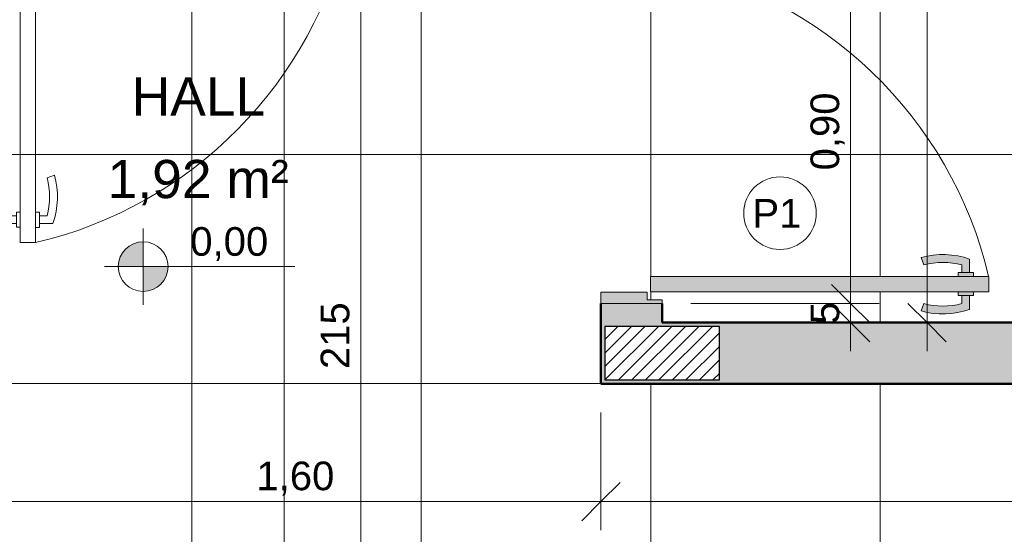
# Model space of a CAD drawing. Header units: metres. Extents: x -10.5 to 2.8, y -19.6 to -9.5.
# Tile 20 of 39: x -4.9 to -2.3, y -15.9 to -14.5. Entities that reach past the tile are written whole.
import ezdxf

# ---------------------------------------------------------------- set-up
doc = ezdxf.new("R2010")
doc.units = ezdxf.units.M
for name, color, linetype, lineweight in [('A-ANNO-DIMS', 7, 'Continuous', 9), ('A-ANNO-DIMS-50', 7, 'Continuous', 9), ('A-AREA-IDEN', 7, 'Continuous', 9), ('A-DETL-GENF', 7, 'Continuous', 5), ('A-DOOR', 7, 'Continuous', 5), ('A-FLOR-PATT', 7, 'Continuous', 5), ('A-WALL-PATT', 7, 'Continuous', 5), ('G-ANNO-DIMS', 7, 'Continuous', 9), ('G-ANNO-TEXT', 7, 'Continuous', 9), ('I-WALL', 7, 'Continuous', 5)]:
    doc.layers.add(name, color=color, linetype=linetype, lineweight=lineweight)
doc.layers.add('A-DETL', color=7, linetype='Continuous', lineweight=5, true_color=0x00a600)
doc.styles.add('Arial', font='arial.ttf', dxfattribs={"height": 0.1})
doc.styles.add('Arial_1', font='arial.ttf', dxfattribs={"height": 0.075})
doc.dimstyles.new('Com_linha__ref__contínua__-_Cor_Vermelha_Arial_1_5mm', dxfattribs={"dimscale": 0.3048, "dimtxt": 0.076519, "dimasz": 0.328084, "dimexe": 0.246063, "dimexo": 0.246063, "dimgap": 0.024606, "dimtad": 1, "dimrnd": 0.01, "dimzin": 0, "dimdsep": 46, "dimtxsty": 'Arial_1', "dimblk1": 'OBLIQUE', "dimblk2": 'OBLIQUE', "dimsah": 1, "dimcen": 0.09, "dimdle": 0.246063, "dimazin": 0, "dimtfac": 1, "dimtdec": 4, "dimtix": 1, "dimtmove": 0, "dimatfit": 3, "dimfxl": 1, "dimtvp": 1, "dimtolj": 1, "dimtzin": 0, "dimarcsym": 2})
doc.dimstyles.new('Com_linha__ref__contínua__-_Cor_Vermelha_Arial_1_5mm_2', dxfattribs={"dimscale": 0.3048, "dimtxt": 0.076519, "dimasz": 0.328084, "dimexe": 0.246063, "dimexo": 0.246063, "dimgap": 0.024606, "dimtad": 1, "dimdec": 1, "dimlfac": 100, "dimrnd": 0.1, "dimdsep": 46, "dimtxsty": 'Arial_1', "dimblk1": 'OBLIQUE', "dimblk2": 'OBLIQUE', "dimsah": 1, "dimcen": 0.09, "dimdle": 0.246063, "dimazin": 0, "dimtfac": 1, "dimtdec": 4, "dimtix": 1, "dimtmove": 0, "dimatfit": 3, "dimfxl": 1, "dimtvp": 1, "dimtolj": 1, "dimtzin": 0, "dimarcsym": 2})

# ---------------------------------------------------------------- blocks, each defined once
blk = doc.blocks.new('PORTA DE GIRO L_VEL TERREO2')
at = {"layer": 'A-DOOR', "lineweight": 15}
for p, q in [((0.3789, 0.0497), (0.3789, 0.9104)), ((0.3789, 0.9104), (0.4189, 0.9104)), ((0.4189, 0.9104), (0.3989, 0.9104)), ((0.4189, 0.8704), (0.4189, 0.9104)), ((0.4189, 0.9104), (0.4189, 0.0497)), ((0.3689, 0.8605), (0.3336, 0.8605)), ((0.3689, 0.8705), (0.3689, 0.8305)), ((0.3789, 0.8705), (0.3689, 0.8705)), ((0.4189, 0.8704), (0.4289, 0.8704)), ((0.4289, 0.8704), (0.4289, 0.8304)), ((0.4289, 0.8604), (0.4653, 0.8604)), ((0.3689, 0.8405), (0.3489, 0.8405)), ((0.3689, 0.8305), (0.3789, 0.8305)), ((0.4289, 0.8304), (0.4189, 0.8304)), ((0.4289, 0.8404), (0.45, 0.8404)), ((0.3489, 0.7405), (0.3294, 0.7337)), ((0.45, 0.7405), (0.4695, 0.7337)), ((-0.44, 0.035), (-0.44, 0.08)), ((0.44, 0.08), (0.45, 0.08)), ((0.44, 0.0407), (0.44, 0.08)), ((0.45, 0.08), (0.45, -0.08)), ((-0.42, 0.035), (-0.44, 0.035)), ((-0.42, -0.08), (-0.42, 0.035)), ((0.4189, 0.0497), (0.3789, 0.0497)), ((0.42, 0.0407), (0.44, 0.0407)), ((0.42, -0.08), (0.42, 0.0407)), ((0.45, -0.08), (0.42, -0.08))]:
    blk.add_line(p, q, dxfattribs=at)
at = {"layer": 'A-DOOR'}
for p, q in [((-0.45, -0.08), (-0.45, 0.08)), ((0.45, 0.08), (-0.45, 0.08)), ((0.45, 0.08), (0.45, -0.08)), ((0.45, -0.08), (-0.45, -0.08))]:
    blk.add_line(p, q, dxfattribs=at)
blk.add_arc((0.629, -0.1553), 1.0946, 103.2086, 167.5871, dxfattribs=at)
at = {"layer": 'A-DOOR', "lineweight": 15}
for centre, radius, start, end in [((0.5319, 0.7905), 0.2103, 160.5614, 195.6714), ((0.267, 0.7904), 0.2103, 344.3547, 19.4179), ((0.5319, 0.7905), 0.1898, 164.7222, 195.2778), ((0.267, 0.7904), 0.1897, 344.7458, 15.2542)]:
    blk.add_arc(centre, radius, start, end, dxfattribs=at)
blk = doc.blocks.new('Elevações de ponto - Cota de elevação - planta-402364-NIVEL TERREO')
at = {"layer": 'G-ANNO-DIMS'}
h = blk.add_hatch(color=256, dxfattribs=at)
edge = h.paths.add_edge_path()
edge.add_line((-0.002, 0.0013), (-0.002, 0))
edge.add_line((-0.002, 0), (-0.0033, 0))
edge.add_arc((-0.002, 0), 0.0013, 90, 180, ccw=False)
h = blk.add_hatch(color=256, dxfattribs=at)
edge = h.paths.add_edge_path()
edge.add_arc((-0.002, 0), 0.0013, -90, 0, ccw=False)
edge.add_line((-0.002, -0.0013), (-0.002, 0))
edge.add_line((-0.002, 0), (-0.0007, 0))
for p, q in [((-0.002, -0.002), (-0.002, 0.002)), ((-0.002, 0.0013), (-0.002, 0)), ((-0.00403, 0), (0.005929, 0)), ((-0.002, 0), (-0.0033, 0)), ((-0.002, -0.0013), (-0.002, 0)), ((-0.002, 0), (-0.0007, 0))]:
    blk.add_line(p, q, dxfattribs=at)
blk.add_circle((-0.002, 0), 0.0013, dxfattribs=at)
for start, end in [(360, 90), (180, 270)]:
    blk.add_arc((-0.002, 0), 0.0013, start, end, dxfattribs=at)
blk = doc.blocks.new('DIMBLOCK43-NIVEL TERREO')
at = {"layer": 'A-ANNO-DIMS-50', "color": 242, "true_color": 0xbd2b2e, "transparency": 16777216}
for p, q in [((-2.7307, -14.365), (-2.7807, -14.315)), ((-2.7307, -14.365), (-3.1487, -14.365)), ((-2.7307, -15.265), (-2.7307, -14.365)), ((-2.7307, -14.365), (-2.6807, -14.415)), ((-2.7307, -14.365), (-2.6557, -14.365)), ((-2.7307, -15.265), (-2.7807, -15.215)), ((-2.7307, -15.265), (-3.1487, -15.265)), ((-2.7307, -15.265), (-2.6807, -15.315)), ((-2.7307, -15.265), (-2.6557, -15.265))]:
    blk.add_line(p, q, dxfattribs=at)
at = {"layer": 'A-ANNO-DIMS-50', "color": 0, "transparency": 16777216, "insert": (-2.8356, -14.9163), "char_height": 0.075, "width": 0.242979, "attachment_point": 1, "rotation": 90, "line_spacing_factor": 0.941778, "style": 'Arial_1'}
blk.add_mtext('0,90', dxfattribs=at)
blk = doc.blocks.new('_Oblique')
at = {"color": 0, "linetype": 'ByBlock', "lineweight": -2}
blk.add_line((-0.5, -0.5), (0.5, 0.5), dxfattribs=at)
blk = doc.blocks.new('DIMBLOCK53-NIVEL TERREO')
at = {"layer": 'A-ANNO-DIMS-50', "color": 242, "true_color": 0xbd2b2e, "transparency": 16777216}
for p, q in [((-2.7307, -15.19), (-2.7307, -15.39)), ((-2.7307, -15.265), (-2.7807, -15.215)), ((-2.7307, -15.265), (-3.1487, -15.265)), ((-2.7307, -15.315), (-2.7807, -15.265)), ((-2.7307, -15.265), (-2.6807, -15.315)), ((-2.7307, -15.265), (-2.6557, -15.265)), ((-2.7307, -15.315), (-2.735, -15.315)), ((-2.7307, -15.315), (-2.6807, -15.365)), ((-2.7307, -15.315), (-2.6557, -15.315))]:
    blk.add_line(p, q, dxfattribs=at)
at = {"layer": 'A-ANNO-DIMS-50', "color": 0, "transparency": 16777216, "insert": (-2.8356, -15.3189), "char_height": 0.075, "width": 0.069221, "attachment_point": 1, "rotation": 90, "line_spacing_factor": 0.941778, "style": 'Arial_1'}
blk.add_mtext('5', dxfattribs=at)
blk = doc.blocks.new('DIMBLOCK55-NIVEL TERREO')
at = {"layer": 'A-ANNO-DIMS-50', "color": 242, "true_color": 0xbd2b2e, "transparency": 16777216}
for p, q in [((-2.5307, -11.32), (-2.5307, -15.39)), ((-2.5307, -11.395), (-2.5807, -11.345)), ((-2.5307, -11.395), (-2.535, -11.395)), ((-2.5307, -11.395), (-2.4807, -11.445)), ((-2.5307, -11.395), (-2.4557, -11.395)), ((-2.5307, -15.315), (-2.5807, -15.265)), ((-2.5307, -15.315), (-2.535, -15.315)), ((-2.5307, -15.315), (-2.4807, -15.365)), ((-2.5307, -15.315), (-2.4557, -15.315))]:
    blk.add_line(p, q, dxfattribs=at)
at = {"layer": 'A-ANNO-DIMS-50', "color": 0, "transparency": 16777216, "insert": (-2.6356, -13.4563), "char_height": 0.075, "width": 0.242979, "attachment_point": 1, "rotation": 90, "line_spacing_factor": 0.941778, "style": 'Arial_1'}
blk.add_mtext('3,92', dxfattribs=at)
blk = doc.blocks.new('DIMBLOCK60-NIVEL TERREO')
at = {"layer": 'A-ANNO-DIMS-50', "color": 242, "true_color": 0xbd2b2e, "transparency": 16777216}
for p, q in [((-4.9836, -15.7837), (-4.9836, -15.55)), ((-3.3837, -15.7837), (-3.3837, -15.55)), ((-4.9836, -15.7837), (-4.9336, -15.7337)), ((-3.3837, -15.7837), (-3.3337, -15.7337)), ((-4.9836, -15.7837), (-5.0336, -15.8337)), ((-4.9836, -15.7837), (-3.3837, -15.7837)), ((-4.9836, -15.7837), (-4.9836, -15.8587)), ((-3.3837, -15.7837), (-3.4337, -15.8337)), ((-3.3837, -15.7837), (-3.3837, -15.8587))]:
    blk.add_line(p, q, dxfattribs=at)
at = {"layer": 'A-ANNO-DIMS-50', "color": 0, "transparency": 16777216, "insert": (-4.2849, -15.6788), "char_height": 0.075, "width": 0.242979, "attachment_point": 1, "line_spacing_factor": 0.941778, "style": 'Arial_1'}
blk.add_mtext('1,60', dxfattribs=at)
blk = doc.blocks.new('DIMBLOCK61-NIVEL TERREO')
at = {"layer": 'A-ANNO-DIMS-50', "color": 242, "true_color": 0xbd2b2e, "transparency": 16777216}
for p, q in [((-3.3837, -15.7837), (-3.3837, -15.55)), ((-0.6036, -15.7837), (-0.6036, -15.7087)), ((-3.3837, -15.7837), (-3.3337, -15.7337)), ((-0.6036, -15.7837), (-0.5536, -15.7337)), ((-3.3837, -15.7837), (-3.4337, -15.8337)), ((-3.3837, -15.7837), (-0.5286, -15.7837)), ((-3.3837, -15.7837), (-3.3837, -15.8587)), ((-0.6036, -15.7837), (-0.6536, -15.8337)), ((-0.6036, -15.7837), (-0.6036, -15.788))]:
    blk.add_line(p, q, dxfattribs=at)
at = {"layer": 'A-ANNO-DIMS-50', "color": 0, "transparency": 16777216, "insert": (-2.0949, -15.6788), "char_height": 0.075, "width": 0.242979, "attachment_point": 1, "line_spacing_factor": 0.941778, "style": 'Arial_1'}
blk.add_mtext('2,78', dxfattribs=at)
blk = doc.blocks.new('DIMBLOCK63-NIVEL TERREO')
at = {"layer": 'A-ANNO-DIMS-50', "color": 242, "true_color": 0xbd2b2e, "transparency": 16777216}
for p, q in [((-4.0121, -16.5), (-4.0121, -14.2)), ((-4.0121, -14.275), (-4.0621, -14.225)), ((-4.0121, -14.275), (-4.0871, -14.275)), ((-4.0121, -14.275), (-3.9621, -14.325)), ((-4.0121, -14.275), (-4.0078, -14.275)), ((-4.0121, -16.425), (-4.0621, -16.375)), ((-4.0121, -16.425), (-4.0871, -16.425)), ((-4.0121, -16.425), (-3.9621, -16.475)), ((-4.0121, -16.425), (-3.2887, -16.425))]:
    blk.add_line(p, q, dxfattribs=at)
at = {"layer": 'A-ANNO-DIMS-50', "color": 0, "transparency": 16777216, "insert": (-4.1169, -15.4366), "char_height": 0.075, "width": 0.207662, "attachment_point": 1, "rotation": 90, "line_spacing_factor": 0.941778, "style": 'Arial_1'}
blk.add_mtext('215', dxfattribs=at)
blk = doc.blocks.new('DIMBLOCK65-NIVEL TERREO')
at = {"layer": 'A-ANNO-DIMS-50', "color": 242, "true_color": 0xbd2b2e, "transparency": 16777216}
for p, q in [((-4.2121, -14.2), (-4.2121, -18.15)), ((-4.2121, -14.275), (-4.2621, -14.225)), ((-4.2121, -14.275), (-4.2163, -14.275)), ((-4.2121, -14.275), (-4.1621, -14.325)), ((-4.2121, -14.275), (-4.1371, -14.275)), ((-4.2121, -18.075), (-4.2621, -18.025)), ((-4.2121, -18.075), (-4.2163, -18.075)), ((-4.2121, -18.075), (-4.1621, -18.125)), ((-4.2121, -18.075), (-4.1371, -18.075))]:
    blk.add_line(p, q, dxfattribs=at)
at = {"layer": 'A-ANNO-DIMS-50', "color": 0, "transparency": 16777216, "insert": (-4.3169, -16.2616), "char_height": 0.075, "width": 0.207662, "attachment_point": 1, "rotation": 90, "line_spacing_factor": 0.941778, "style": 'Arial_1'}
blk.add_mtext('380', dxfattribs=at)

msp = doc.modelspace()

# ---------------------------------------------------------------- hatches: boundary and pattern name
at = {"layer": 'A-DETL-GENF', "true_color": 0x464646}
h = msp.add_hatch(dxfattribs=at)
h.set_pattern_fill('FP_11', color=49, style=0, pattern_type=2)
h.set_pattern_definition([(45, (0, 0), (-0.01767767, 0.01767767), [])])
h.paths.add_polyline_path([(-6.1486, -18.225), (-6.0237, -18.225), (-6.0237, -18.085), (-6.3237, -18.085), (-6.3237, -18.225)])
h.paths.add_polyline_path([(-8.3236, -18.225), (-8.0236, -18.225), (-8.0236, -18.085), (-8.3236, -18.085)])
h.paths.add_polyline_path([(-3.2137, -18.225), (-3.0637, -18.225), (-3.0637, -18.085), (-3.3637, -18.085), (-3.3637, -18.225)])
h.paths.add_polyline_path([(0.1964, -18.225), (0.4964, -18.225), (0.4964, -18.085), (0.1964, -18.085)])
h.paths.add_polyline_path([(0.3564, -15.625), (0.4964, -15.625), (0.4964, -15.325), (0.3564, -15.325), (0.3564, -15.5554)])
h.paths.add_polyline_path([(-3.3737, -15.465), (-3.0737, -15.465), (-3.0737, -15.325), (-3.3737, -15.325)])
h.paths.add_polyline_path([(-0.6736, -15.465), (-0.6736, -15.325), (-0.9736, -15.325), (-0.9736, -15.465), (-0.7386, -15.465)])
h.paths.add_polyline_path([(-5.1436, -15.465), (-4.9937, -15.4649), (-4.9937, -15.325), (-5.2937, -15.325), (-5.2937, -15.465)])
h.paths.add_polyline_path([(-6.1737, -15.465), (-6.0237, -15.4649), (-6.0237, -15.325), (-6.3237, -15.325), (-6.3237, -15.465), (-6.2593, -15.465)])
h.paths.add_polyline_path([(-8.0236, -15.465), (-8.0236, -15.325), (-8.3236, -15.325), (-8.3236, -15.465), (-8.1736, -15.465)])
h.paths.add_polyline_path([(0.4664, -14.515), (0.4964, -14.515), (0.4964, -14.215), (0.3564, -14.215), (0.3564, -14.515), (0.3864, -14.515)])
h.paths.add_polyline_path([(-3.3737, -14.2649), (-3.2337, -14.2649), (-3.2337, -13.9649), (-3.3737, -13.9649), (-3.3737, -14.148)])
h.paths.add_polyline_path([(-5.0636, -14.2649), (-4.9937, -14.2649), (-4.9937, -13.9649), (-5.1337, -13.9649), (-5.1337, -14.2649), (-5.1136, -14.2649)])
h.paths.add_polyline_path([(-0.8136, -11.545), (-0.6736, -11.545), (-0.6736, -11.245), (-0.8136, -11.245), (-0.8136, -11.385)])
h.paths.add_polyline_path([(-3.3737, -11.545), (-3.2337, -11.545), (-3.2337, -11.245), (-3.3737, -11.245), (-3.3737, -11.5402)])
h.paths.add_polyline_path([(-7.5156, -11.385), (-7.3937, -11.385), (-7.3937, -11.245), (-7.6937, -11.245), (-7.6936, -11.385), (-7.5437, -11.385)])
h.paths.add_polyline_path([(-4.9886, -11.3849), (-4.8337, -11.3849), (-4.8337, -11.2449), (-5.1337, -11.245), (-5.1337, -11.3849), (-5.0636, -11.3849)])
at = {"layer": 'A-DETL-GENF', "true_color": 0xffffff}
h = msp.add_hatch(color=7, dxfattribs=at)
h.paths.add_polyline_path([(-3.3837, -15.265), (-3.2237, -15.265), (-3.2237, -15.255), (-3.2629, -15.255), (-3.2629, -15.235), (-3.3837, -15.235)])
h.paths.add_polyline_path([(-3.254, -15.2339), (-2.3696, -15.2339), (-2.3696, -15.1939), (-3.254, -15.1939)])
h.paths.add_polyline_path([(-3.374, -14.395), (-3.2537, -14.395), (-3.2537, -14.375), (-3.2237, -14.375), (-3.2237, -14.365), (-3.3837, -14.365), (-3.3837, -14.395)])
for points in [[(-2.4194, -15.1839), (-2.4194, -15.1486), (-2.4611, -15.1386), (-2.504, -15.1372), (-2.5462, -15.1445), (-2.5394, -15.1639), (-2.504, -15.158), (-2.4726, -15.158), (-2.4394, -15.1639), (-2.4394, -15.1839)], [(-2.5041, -15.2918), (-2.4612, -15.2904), (-2.4196, -15.2803), (-2.4196, -15.2439), (-2.4396, -15.2439), (-2.4396, -15.265), (-2.4727, -15.271), (-2.5064, -15.271), (-2.5396, -15.265), (-2.5464, -15.2845)]]:
    msp.add_hatch(color=7, dxfattribs=at).paths.add_polyline_path(points)
h = msp.add_hatch(color=7, dxfattribs=at)
h.paths.add_polyline_path([(-2.4396, -15.2439), (-2.4096, -15.2439), (-2.4096, -15.2339), (-2.4496, -15.2339), (-2.4496, -15.2439)])
h.paths.add_polyline_path([(-2.4394, -15.1939), (-2.4094, -15.1939), (-2.4094, -15.1839), (-2.4494, -15.1839), (-2.4494, -15.1939)])
at = {"layer": 'A-FLOR-PATT', "true_color": 0x787878}
h = msp.add_hatch(dxfattribs=at)
h.set_pattern_fill('FP_7', color=8, style=0, pattern_type=2)
h.set_pattern_definition([(0, (-2.654, -16.075), (0, 0.6), []), (90, (-2.654, -16.075), (-0.6, 4e-17), [])])
h.paths.add_polyline_path([(-3.9382, -18.075), (-3.2137, -18.075), (-3.2137, -17.275), (-3.2337, -17.275), (-3.2337, -16.405), (-2.8637, -16.405), (-2.8637, -18.075), (0.3464, -18.075), (0.3464, -15.475), (-3.3837, -15.475), (-3.3834, -15.235), (-3.2629, -15.235), (-3.2629, -15.255), (-3.2237, -15.255), (-3.2237, -15.315), (-0.8236, -15.315), (-0.8256, -15.313), (-0.8256, -11.397), (-3.2217, -11.397), (-3.2217, -14.365), (-3.2237, -14.365), (-3.2237, -14.375), (-3.2537, -14.375), (-3.2537, -14.395), (-3.3837, -14.395), (-3.3837, -14.275), (-4.9836, -14.275), (-4.9836, -14.395), (-5.1136, -14.395), (-5.1136, -14.375), (-5.1436, -14.375), (-5.1436, -11.395), (-7.5437, -11.395), (-7.5437, -15.315), (-5.1436, -15.315), (-5.1436, -15.255), (-5.1043, -15.255), (-5.1043, -15.235), (-4.9836, -15.235), (-4.9836, -15.475), (-6.0136, -15.475), (-6.0136, -18.075), (-5.2136, -18.075), (-5.2136, -17.575), (-4.0136, -17.575), (-4.0136, -18.075), (-3.9582, -18.075)])
h.paths.add_polyline_path([(-4.6136, -17.7955), (-4.6084, -17.7948), (-4.6036, -17.7928), (-4.5985, -17.7885), (-4.5963, -17.7855), (-4.5943, -17.7807), (-4.5936, -17.7755), (-4.5943, -17.7703), (-4.5963, -17.7655), (-4.5994, -17.7614), (-4.6036, -17.7582), (-4.6084, -17.7562), (-4.6136, -17.7555), (-4.6188, -17.7562), (-4.6236, -17.7582), (-4.6277, -17.7614), (-4.6309, -17.7655), (-4.6329, -17.7703), (-4.6336, -17.7755), (-4.6321, -17.7826), (-4.6309, -17.7855), (-4.6263, -17.7907), (-4.6233, -17.7929), (-4.6188, -17.7948), (-4.6158, -17.7952)])
h.paths.add_polyline_path([(-2.5041, -15.2918), (-2.5464, -15.2845), (-2.5396, -15.265), (-2.5041, -15.271), (-2.4727, -15.271), (-2.4396, -15.265), (-2.4396, -15.2439), (-2.4496, -15.2439), (-2.4496, -15.2339), (-3.254, -15.2339), (-3.254, -15.1939), (-2.4494, -15.1939), (-2.4494, -15.1839), (-2.4394, -15.1839), (-2.4394, -15.1639), (-2.4726, -15.158), (-2.5062, -15.158), (-2.5394, -15.1639), (-2.5462, -15.1445), (-2.504, -15.1372), (-2.4611, -15.1386), (-2.4194, -15.1486), (-2.4194, -15.1839), (-2.4094, -15.1839), (-2.4094, -15.1939), (-2.3696, -15.1939), (-2.3696, -15.2339), (-2.4096, -15.2339), (-2.4096, -15.2439), (-2.4196, -15.2439), (-2.4196, -15.2803), (-2.4612, -15.2904), (-2.4727, -15.2908)])
h.paths.add_polyline_path([(-5.8632, -15.2918), (-5.906, -15.2904), (-5.9477, -15.2803), (-5.9477, -15.2439), (-5.9577, -15.2439), (-5.9577, -15.2339), (-5.9977, -15.2339), (-5.9977, -15.1939), (-5.9579, -15.1939), (-5.9579, -15.1839), (-5.9479, -15.1839), (-5.9479, -15.1486), (-5.9062, -15.1386), (-5.861, -15.1376), (-5.8211, -15.1445), (-5.8279, -15.1639), (-5.8633, -15.158), (-5.8947, -15.158), (-5.9279, -15.1639), (-5.9279, -15.1839), (-5.9179, -15.1839), (-5.9179, -15.1939), (-5.1133, -15.1939), (-5.1133, -15.2339), (-5.9177, -15.2339), (-5.9177, -15.2439), (-5.9277, -15.2439), (-5.9277, -15.265), (-5.8946, -15.271), (-5.8609, -15.271), (-5.8277, -15.265), (-5.8209, -15.2845), (-5.8609, -15.2914)])
at = {"layer": 'A-WALL-PATT', "true_color": 0x808080}
h = msp.add_hatch(color=8, dxfattribs=at)
h.paths.add_polyline_path([(-3.2237, -15.315), (-3.2237, -15.265), (-3.3837, -15.265), (-3.3837, -15.315), (-3.3737, -15.315)])
h.paths.add_polyline_path([(-3.3837, -14.365), (-3.2237, -14.365), (-3.2237, -14.275), (-3.3837, -14.275), (-3.3837, -14.3017)])
h = msp.add_hatch(color=8, dxfattribs=at)
h.paths.add_polyline_path([(-3.0737, -15.475), (-0.7436, -15.475), (-0.7436, -15.465), (-0.9736, -15.465), (-0.9736, -15.325), (-0.7436, -15.325), (-0.7436, -15.315), (-3.3837, -15.315), (-3.3837, -15.475), (-3.2237, -15.475)])
h.paths.add_polyline_path([(-3.3737, -15.465), (-3.3737, -15.325), (-3.0737, -15.325), (-3.0737, -15.465), (-3.2237, -15.465)])

# ---------------------------------------------------------------- linework, layer by layer
at = {"layer": 'A-DETL', "color": 7}
for p, q in [((-2.5462, -15.1445), (-2.5394, -15.1639)), ((-2.4394, -15.1639), (-2.4394, -15.1839)), ((-2.4194, -15.1839), (-2.4194, -15.1486)), ((-2.4494, -15.1939), (-3.254, -15.1939)), ((-3.254, -15.1939), (-3.254, -15.2339)), ((-2.4394, -15.1839), (-2.4494, -15.1839)), ((-2.4494, -15.1839), (-2.4494, -15.1939)), ((-2.4494, -15.1939), (-2.4094, -15.1939)), ((-2.4394, -15.1839), (-2.4194, -15.1839)), ((-2.4094, -15.1839), (-2.4194, -15.1839)), ((-2.4094, -15.1939), (-2.4094, -15.1839)), ((-2.3696, -15.1939), (-2.4094, -15.1939)), ((-2.3696, -15.2339), (-2.3696, -15.1939)), ((-3.2629, -15.235), (-3.3837, -15.235)), ((-3.3837, -15.235), (-3.3837, -15.265)), ((-3.2629, -15.255), (-3.2629, -15.235)), ((-3.254, -15.2339), (-2.4496, -15.2339)), ((-2.4496, -15.2339), (-2.4496, -15.2439)), ((-2.4096, -15.2339), (-2.4496, -15.2339)), ((-2.4496, -15.2439), (-2.4396, -15.2439)), ((-2.4196, -15.2439), (-2.4396, -15.2439)), ((-2.4396, -15.2439), (-2.4396, -15.265)), ((-2.4196, -15.2439), (-2.4096, -15.2439)), ((-2.4196, -15.2803), (-2.4196, -15.2439)), ((-2.4096, -15.2339), (-2.3696, -15.2339)), ((-2.4096, -15.2439), (-2.4096, -15.2339)), ((-3.3837, -15.265), (-3.2237, -15.265)), ((-3.2237, -15.255), (-3.2629, -15.255)), ((-3.2237, -15.265), (-3.2237, -15.255)), ((-2.5396, -15.265), (-2.5464, -15.2845))]:
    msp.add_line(p, q, dxfattribs=at)
at = {"layer": 'A-DETL', "color": 7, "lineweight": 25}
for p, q in [((-3.0737, -15.325), (-3.3737, -15.325)), ((-3.3737, -15.325), (-3.3737, -15.465)), ((-3.0737, -15.465), (-3.0737, -15.325)), ((-3.3737, -15.465), (-3.0737, -15.465))]:
    msp.add_line(p, q, dxfattribs=at)
at = {"layer": 'A-DETL', "color": 7}
msp.add_circle((-2.9154, -15.0284), 0.095, dxfattribs=at)
for centre, radius, start, end in [((-3.429, -15.4441), 1.0885, 13.2834, 79.1294), ((-2.4894, -15.347), 0.2103, 70.5614, 105.6714), ((-2.4894, -15.347), 0.1898, 74.7222, 105.2778), ((-2.4896, -15.082), 0.1898, 254.7222, 285.2778), ((-2.4896, -15.082), 0.2103, 254.3286, 289.4386)]:
    msp.add_arc(centre, radius, start, end, dxfattribs=at)
at = {"layer": 'I-WALL', "lineweight": 50}
for p, q in [((-3.3837, -15.265), (-3.3837, -15.475)), ((-3.2237, -15.315), (-3.2237, -15.265)), ((-0.8236, -15.315), (-3.2237, -15.315)), ((-3.3837, -15.475), (-0.6036, -15.475))]:
    msp.add_line(p, q, dxfattribs=at)

# ---------------------------------------------------------------- block references
at = {"layer": 'A-DOOR', "rotation": 180}
msp.add_blockref('PORTA DE GIRO L_VEL TERREO2', (-4.4836, -14.195), dxfattribs=at)
at = {"layer": 'G-ANNO-DIMS', "xscale": 49.99999999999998, "yscale": 49.99999999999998, "zscale": 49.99999999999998}
msp.add_blockref('Elevações de ponto - Cota de elevação - planta-402364-NIVEL TERREO', (-4.481, -15.1683), dxfattribs=at)

# ---------------------------------------------------------------- texts
at = {"layer": 'A-AREA-IDEN', "char_height": 0.1, "attachment_point": 1, "style": 'Arial'}
for s, insert, width in [('HALL', (-4.6112, -14.673), 0.432911), ('1,92 m²', (-4.674, -14.8889), 0.585232)]:
    msp.add_mtext(s, dxfattribs=dict(at, insert=insert, width=width))
at = {"layer": 'G-ANNO-DIMS', "lineweight": 18, "insert": (-4.4578, -15.0649), "char_height": 0.075, "width": 0.244244, "attachment_point": 1, "line_spacing_factor": 0.941778, "style": 'Arial_1'}
msp.add_mtext('0,00', dxfattribs=at)
at = {"layer": 'G-ANNO-TEXT', "insert": (-2.9875, -14.9912), "char_height": 0.075, "width": 0.156329, "attachment_point": 1, "style": 'Arial_1'}
msp.add_mtext('P1', dxfattribs=at)

# ---------------------------------------------------------------- dimensions: what is measured, and where the dimension line sits
at = {"layer": 'A-ANNO-DIMS', "color": 242, "true_color": 0xbd2b2e}
for base, p1, p2, dimstyle, override, picture, middle in [((-2.5307, -15.315), (-2.46, -11.395), (-2.46, -15.315), 'Com_linha__ref__contínua__-_Cor_Vermelha_Arial_1_5mm', {"dimpost": '<>', "dimfxl": 3.92}, 'DIMBLOCK55-NIVEL TERREO', (-2.5765, -13.355)), ((-4.2121, -18.075), (-4.1413, -14.275), (-4.1413, -18.075), 'Com_linha__ref__contínua__-_Cor_Vermelha_Arial_1_5mm_2', {"dimpost": '<>', "dimfxl": 3.8}, 'DIMBLOCK65-NIVEL TERREO', (-4.2579, -16.175)), ((-4.0121, -14.275), (-3.2137, -16.425), (-4.0828, -14.275), 'Com_linha__ref__contínua__-_Cor_Vermelha_Arial_1_5mm_2', {"dimpost": '<>', "dimfxl": 2.319008}, 'DIMBLOCK63-NIVEL TERREO', (-4.0578, -15.35)), ((-2.7307, -14.365), (-3.2237, -15.265), (-3.2237, -14.365), 'Com_linha__ref__contínua__-_Cor_Vermelha_Arial_1_5mm', {"dimpost": '<>', "dimfxl": 0.9}, 'DIMBLOCK43-NIVEL TERREO', (-2.7765, -14.815)), ((-2.7307, -15.315), (-3.2237, -15.265), (-2.66, -15.315), 'Com_linha__ref__contínua__-_Cor_Vermelha_Arial_1_5mm_2', {"dimpost": '<>', "dimfxl": 0.56592}, 'DIMBLOCK53-NIVEL TERREO', (-2.7763, -15.29))]:
    dim = msp.add_linear_dim(base=base, p1=p1, p2=p2, angle=90, dimstyle=dimstyle, override=override, dxfattribs=at)
    dim.commit()
    dim.dimension.update_dxf_attribs({"geometry": picture, "text_midpoint": middle})
for base, p1, p2, override, picture, middle in [((-3.3837, -15.7837), (-4.9836, -15.475), (-3.3837, -15.475), {"dimpost": '<>', "dimfxl": 1.5999}, 'DIMBLOCK60-NIVEL TERREO', (-4.1836, -15.7379)), ((-0.6036, -15.7837), (-3.3837, -15.475), (-0.6036, -15.713), {"dimpost": '<>', "dimfxl": 2.790265}, 'DIMBLOCK61-NIVEL TERREO', (-1.9936, -15.7379))]:
    dim = msp.add_linear_dim(base=base, p1=p1, p2=p2, dimstyle='Com_linha__ref__contínua__-_Cor_Vermelha_Arial_1_5mm', override=override, dxfattribs=at)
    dim.commit()
    dim.dimension.update_dxf_attribs({"geometry": picture, "text_midpoint": middle})

doc.saveas('drawing.dxf')
